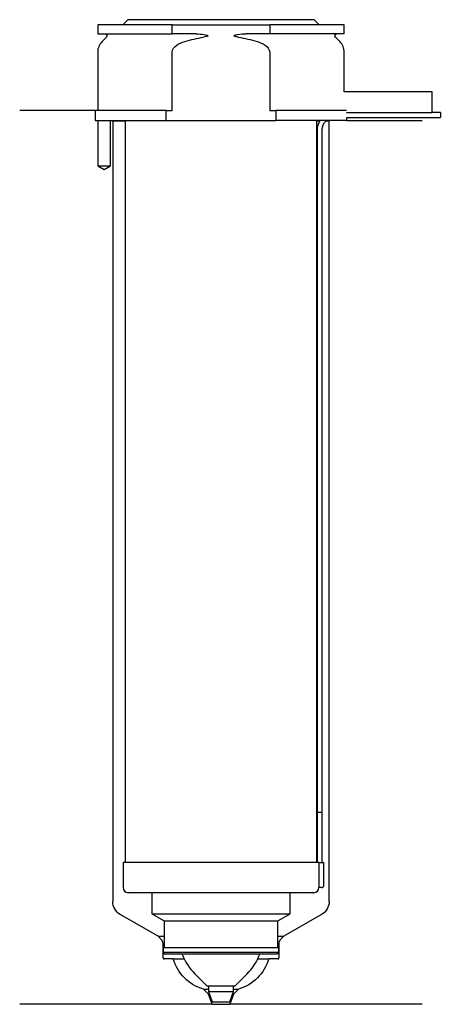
# Model space of a CAD drawing. Header units: inches. Extents: x 18 to 101, y 89 to 284.
import ezdxf

# ---------------------------------------------------------------- set-up
doc = ezdxf.new("R2010")
doc.units = ezdxf.units.IN
for name, color, linetype in [('201', 7, 'Continuous'), ('30', 7, 'Continuous'), ('32', 7, 'Continuous')]:
    doc.layers.add(name, color=color, linetype=linetype)

msp = doc.modelspace()

# ---------------------------------------------------------------- linework, layer by layer
at = {"layer": '201', "color": 113}
for p, q in [((32.53, 266.31), (17.53, 266.31)), ((32.53, 266.31), (32.53, 264.31)), ((33.08, 264.31), (33.08, 255.31)), ((35.58, 255.31), (35.58, 264.31)), ((35.93, 264.31), (36.03, 264.21)), ((36.03, 264.21), (36.03, 109.28)), ((36.03, 264.21), (38.48, 264.21)), ((76.58, 264.21), (77.12, 264.21)), ((78.39, 264.21), (79.03, 264.21)), ((79.03, 264.21), (79.13, 264.31)), ((79.03, 109.28), (79.03, 264.21)), ((82.53, 264.31), (97.53, 264.31)), ((33.08, 255.31), (34.33, 254.59)), ((34.33, 254.59), (35.58, 255.31)), ((45.02, 102.35), (37.53, 106.68)), ((77.53, 106.68), (70.03, 102.35)), ((45.73, 101.64), (45.02, 102.35)), ((45.02, 102.35), (46.22, 102.35)), ((68.83, 102.35), (70.03, 102.35)), ((70.03, 102.35), (69.32, 101.64)), ((46.02, 98.05), (46.02, 100.94)), ((69.03, 100.94), (69.03, 98.05)), ((48.03, 97.85), (46.22, 97.85)), ((48.03, 97.85), (50.23, 97.85)), ((64.82, 97.85), (67.03, 97.85)), ((68.83, 97.85), (67.03, 97.85)), ((55.05, 90.85), (54.05, 91.85)), ((54.05, 91.85), (55.03, 91.85)), ((55.78, 88.85), (55.05, 90.85)), ((55.05, 90.85), (55.22, 90.85)), ((60, 90.85), (59.28, 88.85)), ((59.84, 90.85), (60, 90.85)), ((61, 91.85), (60, 90.85)), ((60.03, 91.85), (61, 91.85)), ((55.78, 88.85), (17.53, 88.85)), ((55.78, 88.85), (59.28, 88.85)), ((97.53, 88.85), (59.28, 88.85))]:
    msp.add_line(p, q, dxfattribs=at)
at = {"layer": '201', "color": 113, "extrusion": (0, 0, -1)}
for centre, radius, start, end in [((-39.03, 109.28), 3, 300, 360), ((-76.03, 109.28), 3, 180, 240), ((-56.64, 100.47), 9, 286.713, 343.0767), ((-58.42, 100.47), 9, 196.9233, 253.287)]:
    msp.add_arc(centre, radius, start, end, dxfattribs=at)
at = {"layer": '201', "color": 113}
for centre, radius, start, end in [((45.02, 100.94), 1, 0, 45), ((70.03, 100.94), 1, 135, 180), ((46.22, 98.05), 0.2, 180, 270), ((68.83, 98.05), 0.2, -90, 0)]:
    msp.add_arc(centre, radius, start, end, dxfattribs=at)
at = {"layer": '30', "color": 113}
for p, q in [((39.03, 284.31), (38.03, 283.31)), ((76.03, 284.31), (39.03, 284.31)), ((77.03, 283.31), (76.03, 284.31)), ((33.03, 283.31), (33.03, 281.51)), ((47.83, 283.31), (33.03, 283.31)), ((33.03, 281.51), (47.83, 281.51)), ((47.83, 283.31), (67.22, 283.31)), ((47.83, 281.51), (47.83, 283.31)), ((52.52, 281.51), (47.83, 281.51)), ((67.22, 281.51), (62.53, 281.51)), ((67.22, 283.31), (67.22, 281.51)), ((82.03, 283.31), (67.22, 283.31)), ((82.03, 281.51), (67.22, 281.51)), ((82.03, 281.51), (82.03, 283.31)), ((34.76, 280.83), (33.9, 279.98)), ((81.15, 279.98), (80.29, 280.83)), ((33.03, 277.85), (33.03, 266.31)), ((47.83, 266.31), (47.83, 277.85)), ((67.22, 277.85), (67.22, 266.31)), ((82.03, 270.01), (82.03, 277.85)), ((46.63, 266.31), (32.53, 266.31)), ((32.53, 266.31), (32.53, 264.31)), ((46.63, 266.31), (47.83, 266.31)), ((46.63, 264.31), (46.63, 266.31)), ((67.22, 266.31), (68.42, 266.31)), ((68.42, 266.31), (68.42, 264.31)), ((82.49, 266.31), (68.42, 266.31)), ((101.13, 265.91), (99.53, 265.91)), ((101.13, 265.91), (101.13, 264.91)), ((32.53, 264.31), (46.63, 264.31)), ((33.08, 264.31), (33.08, 255.31)), ((35.58, 255.31), (35.58, 264.31)), ((38.48, 264.31), (38.48, 117.01)), ((46.63, 264.31), (68.42, 264.31)), ((82.53, 264.31), (68.42, 264.31)), ((76.58, 117.01), (76.58, 264.31)), ((82.53, 264.31), (82.53, 264.91)), ((82.53, 264.91), (101.13, 264.91)), ((76.63, 262.41), (76.63, 127.01)), ((77.63, 127.01), (77.63, 262.41)), ((33.08, 255.31), (35.58, 255.31)), ((76.63, 127.01), (77.63, 127.01)), ((76.63, 127.01), (76.63, 117.01)), ((76.63, 127.01), (77.63, 127.01)), ((77.63, 117.01), (77.63, 127.01)), ((38.08, 117.01), (38.08, 112.01)), ((76.96, 117.01), (38.08, 117.01)), ((76.96, 117.01), (76.96, 112.51)), ((76.96, 117.01), (77.98, 117.01)), ((77.98, 112.51), (77.98, 117.01)), ((77.48, 112.01), (76.97, 112.01)), ((75.98, 111.01), (39.08, 111.01)), ((43.78, 111.01), (43.78, 106.82)), ((71.28, 106.82), (71.28, 111.01)), ((43.78, 106.82), (71.28, 106.82)), ((43.78, 106.82), (46.22, 105.41)), ((68.83, 105.41), (71.28, 106.82)), ((46.22, 105.41), (46.22, 100.11)), ((46.22, 105.41), (68.83, 105.41)), ((68.83, 100.11), (68.83, 105.41)), ((46.02, 100.11), (69.03, 100.11)), ((46.02, 100.11), (46.02, 99.11)), ((69.03, 99.11), (69.03, 100.11)), ((46.02, 99.11), (46.32, 98.81)), ((69.03, 99.11), (46.02, 99.11)), ((68.73, 98.81), (46.32, 98.81)), ((68.73, 98.81), (69.03, 99.11)), ((52.33, 94.91), (54.73, 92.51)), ((60.33, 92.51), (62.73, 94.91)), ((54.73, 92.51), (60.33, 92.51)), ((55.03, 92.51), (55.03, 91.37)), ((60.03, 91.37), (60.03, 92.51)), ((55.03, 91.37), (60.03, 91.37)), ((55.03, 91.37), (55.78, 89.31)), ((59.28, 89.31), (60.03, 91.37)), ((55.78, 89.31), (59.28, 89.31))]:
    msp.add_line(p, q, dxfattribs=at)
at = {"layer": '30', "color": 113, "extrusion": (0, 0, -1)}
for centre, radius, start, end in [((-34.48, 281.11), 0.4, 90, 225), ((-80.58, 281.11), 0.4, -45, 90), ((-80.13, 262.41), 2.5, 0, 49.4634)]:
    msp.add_arc(centre, radius, start, end, dxfattribs=at)
at = {"layer": '30', "color": 113}
for centre, radius, start, end in [((36.03, 277.85), 3, 135, 180), ((79.03, 277.85), 3, 0, 45), ((80.13, 262.41), 3.5, 147.1205, 180), ((39.08, 112.01), 1, 180, 270), ((75.98, 112.01), 1, -90, 0), ((77.48, 112.51), 0.5, -90, 0), ((60.05, 102.64), 10.93, 200.4961, 225), ((55, 102.64), 10.93, 315, 339.5039)]:
    msp.add_arc(centre, radius, start, end, dxfattribs=at)
for points, knots in [([(52.52, 281.51), (52.56, 281.51), (52.61, 281.51), (53.15, 281.5), (53.65, 281.46), (54.14, 281.38), (54.34, 281.35), (54.53, 281.31), (54.75, 281.24), (54.78, 281.23), (54.82, 281.21), (54.84, 281.2), (54.87, 281.18), (54.89, 281.17), (54.91, 281.15), (54.91, 281.15), (54.92, 281.14), (54.92, 281.13), (54.92, 281.12), (54.92, 281.11), (54.92, 281.1), (54.92, 281.1), (54.91, 281.08), (54.91, 281.08), (54.89, 281.05), (54.87, 281.04), (54.78, 280.99), (54.7, 280.97), (54.43, 280.89), (54.24, 280.86), (54.05, 280.83)], [0, 0, 0, 0, 0.037532, 0.037532, 0.479326, 0.479326, 0.479326, 0.652283, 0.652283, 0.67679, 0.67679, 0.692908, 0.692908, 0.709848, 0.709848, 0.715998, 0.715998, 0.722254, 0.722254, 0.726798, 0.726798, 0.731321, 0.731321, 0.738696, 0.738696, 0.757525, 0.757525, 0.830443, 0.830443, 1, 1, 1, 1]), ([(61, 280.83), (60.72, 280.87), (60.41, 280.88), (60.12, 281.09), (60.15, 281.17), (60.28, 281.24), (60.35, 281.26), (60.56, 281.32), (60.7, 281.34), (61.4, 281.47), (61.96, 281.51), (62.53, 281.51)], [0, 0, 0, 0, 0.25, 0.25, 0.3125, 0.3125, 0.375, 0.375, 0.5, 0.5, 1, 1, 1, 1]), ([(47.83, 277.85), (47.83, 278.44), (48.27, 278.93), (49.23, 279.59), (49.78, 279.81), (50.33, 279.98)], [0, 0, 0, 0, 0.5, 0.5, 1, 1, 1, 1]), ([(64.72, 279.98), (65.27, 279.81), (65.82, 279.59), (66.77, 278.94), (67.22, 278.44), (67.22, 277.85)], [0, 0, 0, 0, 0.5, 0.5, 1, 1, 1, 1]), ([(76.96, 112.51), (76.96, 112.46), (76.96, 112.4), (76.96, 112.3), (76.96, 112.25), (76.96, 112.16), (76.96, 112.12), (76.97, 112.06), (76.97, 112.04), (76.97, 112.03), (76.97, 112.02), (76.97, 112.01)], [0, 0, 0, 0, 0.207769, 0.207769, 0.415759, 0.415759, 0.624157, 0.624157, 0.834463, 0.834463, 1, 1, 1, 1])]:
    msp.add_open_spline(points, degree=3, knots=knots, dxfattribs=at)
for points in [[(50.33, 279.98), (51.55, 280.35), (52.79, 280.64), (54.05, 280.83)], [(61, 280.83), (62.25, 280.64), (63.49, 280.35), (64.72, 279.98)]]:
    msp.add_open_spline(points, degree=3, dxfattribs=at)
at = {"layer": '32', "color": 113}
for p, q in [((99.53, 270.01), (81.99, 270.01)), ((99.53, 265.81), (99.53, 270.01)), ((99.53, 265.81), (82.49, 265.81))]:
    msp.add_line(p, q, dxfattribs=at)

doc.saveas('drawing.dxf')
